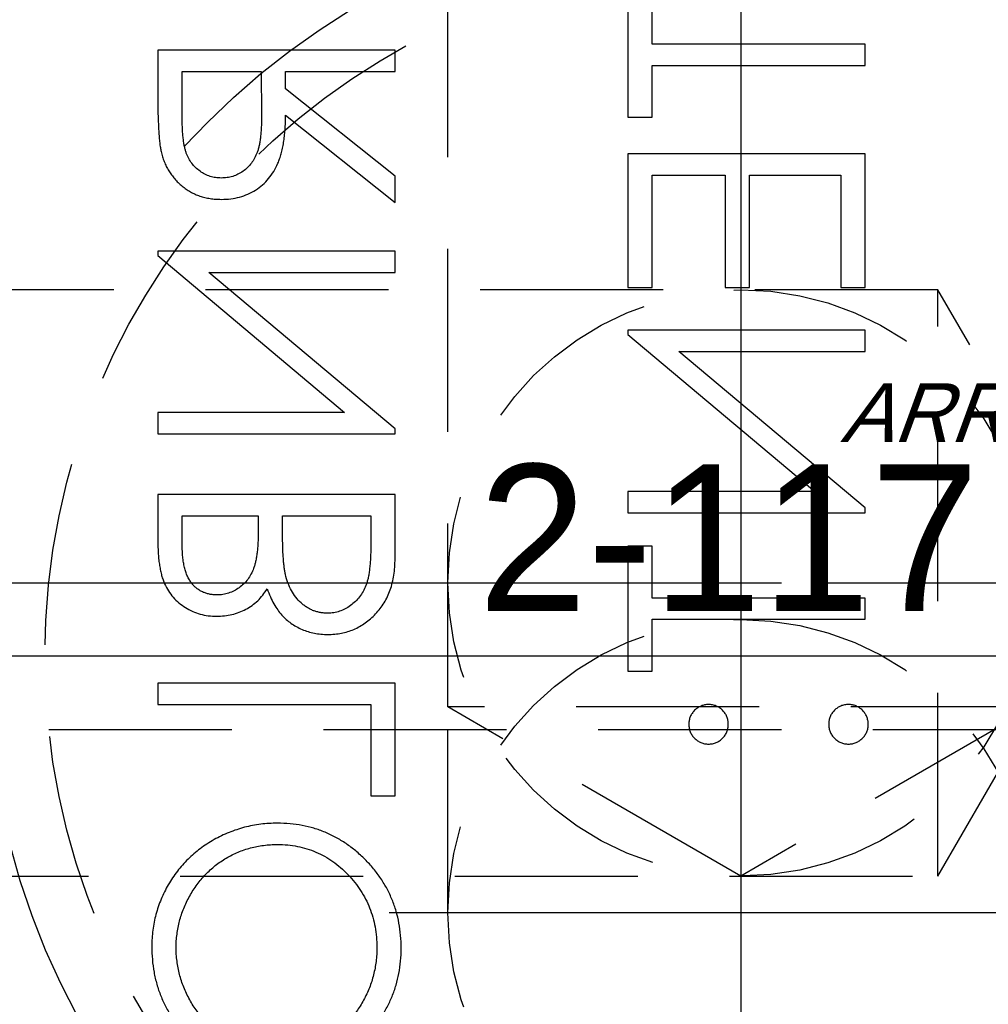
# Model space of a CAD drawing. Extents: x 2651 to 7771, y -1163 to 1075.
# Tile 116 of 256: x 4101 to 4114, y 251 to 264. Entities that reach past the tile are written whole.
import ezdxf

# ---------------------------------------------------------------- set-up
doc = ezdxf.new("R2010")
doc.units = 0
doc.header["$LTSCALE"] = 10
for name, pattern in [('CENTER', [2, 1.25, -0.25, 0.25, -0.25]), ('CNSCEN', [17, 15, -1, 0, -1]), ('CNSHID', [4, 3, -1]), ('HIDDEN', [0.375, 0.25, -0.125])]:
    doc.linetypes.add(name, pattern=pattern)
doc.layers.get('0').update_dxf_attribs({"linetype": 'CONTINUOUS'})
doc.layers.get('Defpoints').update_dxf_attribs({"linetype": 'CONTINUOUS'})
for name, color, linetype in [('1', 7, 'CONTINUOUS'), ('9', 3, 'CONTINUOUS'), ('COOL', 150, 'HIDDEN'), ('DIM', 3, 'CONTINUOUS'), ('PIN', 3, 'CONTINUOUS'), ('WL1-HL', 4, 'CNSHID'), ('WOR1-CL', 1, 'CNSCEN'), ('WOR1-DL', 7, 'CONTINUOUS')]:
    doc.layers.add(name, color=color, linetype=linetype)
doc.styles.add('china', font='txt')
doc.styles.get("Standard").update_dxf_attribs({"font": 'romans.shx'})
doc.dimstyles.new('MM& INCH5', dxfattribs={"dimtxt": 5, "dimasz": 2.5, "dimexe": 1, "dimexo": 0.5, "dimtad": 0, "dimrnd": 1.38778e-17, "dimzin": 9, "dimdsep": 46, "dimtxsty": 'Standard', "dimblk": 'CLOSED', "dimcen": 0, "dimclrd": 3, "dimclre": 3, "dimclrt": 3, "dimazin": 2, "dimtfac": 0.75, "dimtofl": 0, "dimtmove": 0, "dimatfit": 3, "dimfxl": 0, "dimtolj": 1, "dimarcsym": 0})
doc.dimstyles.new('T5', dxfattribs={"dimtxt": 5, "dimasz": 4, "dimexe": 1.5, "dimexo": 1, "dimgap": 1.5, "dimtad": 0, "dimrnd": 1.38778e-17, "dimzin": 9, "dimdsep": 46, "dimtxsty": 'Standard', "dimblk": 'CLOSED', "dimcen": 0, "dimclrd": 3, "dimclre": 3, "dimclrt": 3, "dimazin": 2, "dimtfac": 0.75, "dimtofl": 0, "dimtmove": 0, "dimatfit": 3, "dimfxl": 0, "dimtolj": 1, "dimarcsym": 0})

# ---------------------------------------------------------------- blocks, each defined once
blk = doc.blocks.new('DSD')
at = {"layer": '1', "color": 7, "linetype": 'Continuous'}
for p, q in [((483.084, 496.05), (483.084, 494.348)), ((483.416, 495.345), (483.416, 496.05)), ((486.322, 495.345), (483.416, 495.345)), ((486.322, 495.054), (486.322, 495.345)), ((476.666, 495.262), (476.666, 494.613)), ((479.905, 495.262), (476.666, 495.262)), ((479.905, 494.971), (479.905, 495.262)), ((483.416, 494.348), (483.416, 495.054)), ((483.416, 495.054), (486.322, 495.054)), ((476.999, 494.971), (478.078, 494.971)), ((476.999, 494.364), (476.999, 494.971)), ((478.078, 494.971), (478.083, 494.378)), ((478.41, 494.735), (478.41, 494.971)), ((478.41, 494.971), (479.905, 494.971)), ((479.905, 493.545), (478.41, 494.735)), ((478.41, 494.375), (479.905, 493.186)), ((483.084, 494.348), (483.416, 494.348)), ((483.084, 493.85), (483.084, 492.023)), ((486.322, 493.85), (483.084, 493.85)), ((486.322, 492.023), (486.322, 493.85)), ((479.905, 493.186), (479.905, 493.545)), ((483.416, 492.023), (483.416, 493.559)), ((483.416, 493.559), (484.413, 493.559)), ((484.413, 493.559), (484.413, 492.023)), ((484.745, 492.023), (484.745, 493.559)), ((484.745, 493.559), (485.99, 493.559)), ((485.99, 493.559), (485.99, 492.023)), ((479.905, 492.521), (476.666, 492.521)), ((476.666, 492.521), (476.666, 492.46)), ((479.905, 492.231), (479.905, 492.521)), ((476.666, 492.46), (479.215, 490.321)), ((479.905, 490.096), (477.362, 492.231)), ((477.362, 492.231), (479.905, 492.231)), ((483.084, 492.023), (483.416, 492.023)), ((484.413, 492.023), (484.745, 492.023)), ((485.99, 492.023), (486.322, 492.023)), ((486.322, 491.442), (483.084, 491.442)), ((483.084, 491.442), (483.084, 491.381)), ((486.322, 491.151), (486.322, 491.442)), ((483.084, 491.381), (485.633, 489.241)), ((486.322, 489.017), (483.779, 491.151)), ((483.779, 491.151), (486.322, 491.151)), ((479.215, 490.321), (476.666, 490.321)), ((476.666, 490.321), (476.666, 490.03)), ((479.905, 490.03), (479.905, 490.096)), ((476.666, 490.03), (479.905, 490.03)), ((476.666, 489.2), (476.666, 488.568)), ((479.905, 489.2), (476.666, 489.2)), ((479.905, 488.324), (479.905, 489.2)), ((485.633, 489.241), (483.084, 489.241)), ((483.084, 489.241), (483.084, 488.951)), ((486.322, 488.951), (486.322, 489.017)), ((476.999, 488.909), (478.037, 488.909)), ((476.999, 488.515), (476.999, 488.909)), ((478.037, 488.909), (478.037, 488.714)), ((478.369, 488.909), (479.573, 488.909)), ((478.369, 488.716), (478.369, 488.909)), ((479.573, 488.909), (479.573, 488.495)), ((483.084, 488.951), (486.322, 488.951)), ((483.416, 488.494), (483.084, 488.494)), ((483.084, 488.494), (483.084, 486.792)), ((483.416, 487.788), (483.416, 488.494)), ((486.322, 487.788), (483.416, 487.788)), ((486.322, 487.497), (486.322, 487.788)), ((483.416, 486.792), (483.416, 487.497)), ((483.416, 487.497), (486.322, 487.497)), ((483.084, 486.792), (483.416, 486.792)), ((476.666, 486.626), (476.666, 486.335)), ((479.905, 486.626), (476.666, 486.626)), ((479.905, 485.089), (479.905, 486.626)), ((476.666, 486.335), (479.573, 486.335)), ((479.573, 486.335), (479.573, 485.089)), ((479.573, 485.089), (479.905, 485.089))]:
    blk.add_line(p, q, dxfattribs=at)
for points, knots in [([(476.666, 494.613), (476.667, 494.57), (476.667, 494.487), (476.668, 494.368), (476.673, 494.26), (476.677, 494.163), (476.684, 494.077), (476.69, 494.001), (476.699, 493.937), (476.707, 493.897), (476.711, 493.88)], [0, 0, 0, 0, 0.176258, 0.338434, 0.484822, 0.617158, 0.734698, 0.837385, 0.926372, 1, 1, 1, 1]), ([(478.083, 494.378), (478.083, 494.35), (478.083, 494.297), (478.079, 494.219), (478.075, 494.147), (478.068, 494.08), (478.06, 494.019), (478.05, 493.964), (478.038, 493.914), (478.019, 493.855), (477.989, 493.79), (477.946, 493.72), (477.892, 493.66), (477.83, 493.609), (477.762, 493.568), (477.688, 493.539), (477.611, 493.521), (477.559, 493.519), (477.532, 493.518)], [0, 0, 0, 0, 0.071668, 0.138913, 0.201185, 0.259124, 0.312255, 0.360682, 0.405086, 0.445102, 0.518778, 0.589462, 0.658462, 0.727283, 0.796322, 0.863175, 0.930949, 1, 1, 1, 1]), ([(477.533, 493.227), (477.576, 493.228), (477.66, 493.231), (477.782, 493.256), (477.896, 493.296), (478.002, 493.352), (478.097, 493.423), (478.181, 493.509), (478.251, 493.608), (478.299, 493.701), (478.33, 493.783), (478.352, 493.851), (478.369, 493.925), (478.384, 494.004), (478.395, 494.089), (478.404, 494.179), (478.409, 494.275), (478.41, 494.341), (478.41, 494.375)], [0, 0, 0, 0, 0.07878, 0.153721, 0.226714, 0.299191, 0.37119, 0.443006, 0.516689, 0.593217, 0.633873, 0.676989, 0.7229, 0.771959, 0.824211, 0.879379, 0.937948, 1, 1, 1, 1]), ([(477.532, 493.518), (477.506, 493.519), (477.454, 493.521), (477.379, 493.539), (477.307, 493.569), (477.241, 493.61), (477.18, 493.66), (477.128, 493.719), (477.085, 493.785), (477.058, 493.846), (477.041, 493.901), (477.029, 493.948), (477.02, 494.002), (477.012, 494.062), (477.006, 494.129), (477.001, 494.202), (476.999, 494.281), (476.999, 494.335), (476.999, 494.364)], [0, 0, 0, 0, 0.068814, 0.136365, 0.204019, 0.273064, 0.342913, 0.410965, 0.479169, 0.549308, 0.587652, 0.630647, 0.678879, 0.731934, 0.791111, 0.855283, 0.925086, 1, 1, 1, 1]), ([(476.711, 493.88), (476.716, 493.856), (476.728, 493.809), (476.752, 493.742), (476.781, 493.677), (476.814, 493.616), (476.853, 493.559), (476.896, 493.505), (476.943, 493.454), (476.996, 493.408), (477.051, 493.365), (477.111, 493.328), (477.173, 493.297), (477.239, 493.271), (477.308, 493.251), (477.38, 493.237), (477.455, 493.228), (477.507, 493.228), (477.533, 493.227)], [0, 0, 0, 0, 0.064217, 0.127064, 0.188745, 0.249132, 0.309453, 0.369827, 0.43065, 0.492352, 0.554072, 0.61569, 0.676798, 0.738439, 0.801317, 0.865185, 0.931641, 1, 1, 1, 1]), ([(478.037, 488.714), (478.036, 488.685), (478.036, 488.63), (478.033, 488.55), (478.028, 488.476), (478.022, 488.408), (478.013, 488.346), (478.002, 488.289), (477.99, 488.238), (477.97, 488.18), (477.94, 488.113), (477.895, 488.042), (477.84, 487.979), (477.777, 487.926), (477.708, 487.883), (477.633, 487.853), (477.555, 487.832), (477.502, 487.831), (477.475, 487.83)], [0, 0, 0, 0, 0.072301, 0.1397, 0.202289, 0.2606, 0.31319, 0.361739, 0.405706, 0.44554, 0.518832, 0.589778, 0.658867, 0.72843, 0.797283, 0.864815, 0.931364, 1, 1, 1, 1]), ([(478.407, 488.11), (478.404, 488.126), (478.397, 488.16), (478.39, 488.216), (478.383, 488.28), (478.378, 488.351), (478.373, 488.431), (478.371, 488.519), (478.369, 488.615), (478.369, 488.682), (478.369, 488.716)], [0, 0, 0, 0, 0.079306, 0.171953, 0.277057, 0.394731, 0.526177, 0.671345, 0.829285, 1, 1, 1, 1]), ([(476.666, 488.568), (476.667, 488.537), (476.667, 488.477), (476.672, 488.39), (476.678, 488.308), (476.689, 488.232), (476.702, 488.161), (476.717, 488.096), (476.736, 488.036), (476.765, 487.965), (476.809, 487.884), (476.874, 487.796), (476.953, 487.72), (477.042, 487.655), (477.14, 487.604), (477.245, 487.566), (477.355, 487.543), (477.431, 487.54), (477.469, 487.539)], [0, 0, 0, 0, 0.062594, 0.121323, 0.17668, 0.228365, 0.276868, 0.321879, 0.364099, 0.403356, 0.477968, 0.550535, 0.623584, 0.698175, 0.773354, 0.847281, 0.922818, 1, 1, 1, 1]), ([(477.475, 487.83), (477.457, 487.83), (477.422, 487.831), (477.37, 487.839), (477.322, 487.852), (477.276, 487.869), (477.234, 487.893), (477.194, 487.921), (477.158, 487.955), (477.124, 487.994), (477.095, 488.038), (477.068, 488.088), (477.047, 488.145), (477.029, 488.207), (477.016, 488.276), (477.005, 488.35), (477, 488.43), (476.999, 488.486), (476.999, 488.515)], [0, 0, 0, 0, 0.057003, 0.111818, 0.164402, 0.21587, 0.266841, 0.317479, 0.369902, 0.4234, 0.479718, 0.539241, 0.602431, 0.67103, 0.744485, 0.823454, 0.90874, 1, 1, 1, 1]), ([(479.573, 488.495), (479.572, 488.466), (479.572, 488.408), (479.57, 488.326), (479.564, 488.25), (479.556, 488.18), (479.548, 488.115), (479.536, 488.057), (479.523, 488.005), (479.502, 487.945), (479.47, 487.877), (479.422, 487.803), (479.364, 487.738), (479.297, 487.683), (479.225, 487.638), (479.148, 487.605), (479.068, 487.584), (479.013, 487.582), (478.986, 487.58)], [0, 0, 0, 0, 0.072502, 0.139739, 0.201795, 0.259822, 0.312206, 0.360773, 0.40454, 0.443698, 0.516841, 0.587874, 0.657965, 0.728969, 0.799308, 0.866636, 0.933116, 1, 1, 1, 1]), ([(478.986, 487.29), (479.017, 487.291), (479.08, 487.293), (479.171, 487.306), (479.258, 487.328), (479.342, 487.358), (479.422, 487.398), (479.499, 487.447), (479.571, 487.505), (479.64, 487.57), (479.702, 487.643), (479.757, 487.722), (479.802, 487.808), (479.84, 487.899), (479.869, 487.997), (479.89, 488.101), (479.903, 488.21), (479.904, 488.285), (479.905, 488.324)], [0, 0, 0, 0, 0.06116, 0.120335, 0.17818, 0.235235, 0.292683, 0.351186, 0.410457, 0.47172, 0.533761, 0.595739, 0.657888, 0.721295, 0.786823, 0.854686, 0.925478, 1, 1, 1, 1]), ([(478.986, 487.58), (478.969, 487.581), (478.935, 487.581), (478.885, 487.589), (478.836, 487.6), (478.79, 487.614), (478.745, 487.635), (478.702, 487.66), (478.66, 487.688), (478.607, 487.733), (478.546, 487.798), (478.486, 487.89), (478.438, 487.995), (478.418, 488.071), (478.407, 488.11)], [0, 0, 0, 0, 0.060287, 0.119602, 0.177503, 0.235143, 0.292133, 0.350871, 0.410098, 0.470732, 0.594829, 0.722579, 0.856691, 1, 1, 1, 1]), ([(477.469, 487.539), (477.505, 487.54), (477.575, 487.542), (477.678, 487.561), (477.776, 487.591), (477.868, 487.632), (477.953, 487.686), (478.032, 487.75), (478.1, 487.826), (478.138, 487.884), (478.158, 487.913)], [0, 0, 0, 0, 0.130569, 0.256581, 0.380552, 0.503623, 0.625739, 0.747549, 0.871766, 1, 1, 1, 1]), ([(478.158, 487.913), (478.172, 487.876), (478.199, 487.806), (478.247, 487.709), (478.299, 487.626), (478.356, 487.555), (478.417, 487.495), (478.483, 487.442), (478.556, 487.397), (478.634, 487.358), (478.717, 487.328), (478.803, 487.306), (478.893, 487.293), (478.955, 487.291), (478.986, 487.29)], [0, 0, 0, 0, 0.106057, 0.202914, 0.2903, 0.370223, 0.446384, 0.521397, 0.598291, 0.676142, 0.755529, 0.834887, 0.916646, 1, 1, 1, 1]), ([(484.184, 486.335), (484.166, 486.334), (484.131, 486.332), (484.081, 486.316), (484.034, 486.291), (483.993, 486.257), (483.958, 486.216), (483.933, 486.169), (483.917, 486.118), (483.915, 486.083), (483.914, 486.065)], [0, 0, 0, 0, 0.126257, 0.249407, 0.371465, 0.498805, 0.627129, 0.750535, 0.872218, 1, 1, 1, 1]), ([(484.454, 486.065), (484.453, 486.083), (484.451, 486.118), (484.436, 486.169), (484.411, 486.216), (484.377, 486.257), (484.336, 486.291), (484.289, 486.316), (484.238, 486.332), (484.202, 486.334), (484.184, 486.335)], [0, 0, 0, 0, 0.127574, 0.248624, 0.371829, 0.498962, 0.626095, 0.747954, 0.870903, 1, 1, 1, 1]), ([(486.094, 486.335), (486.076, 486.334), (486.04, 486.332), (485.989, 486.316), (485.943, 486.291), (485.902, 486.257), (485.867, 486.216), (485.842, 486.169), (485.827, 486.118), (485.825, 486.083), (485.824, 486.065)], [0, 0, 0, 0, 0.129097, 0.252046, 0.373905, 0.501038, 0.628171, 0.751376, 0.872426, 1, 1, 1, 1]), ([(486.364, 486.065), (486.363, 486.083), (486.361, 486.118), (486.345, 486.169), (486.32, 486.216), (486.286, 486.257), (486.244, 486.291), (486.198, 486.317), (486.147, 486.332), (486.112, 486.334), (486.094, 486.335)], [0, 0, 0, 0, 0.127757, 0.249414, 0.372796, 0.500111, 0.62861, 0.750643, 0.873768, 1, 1, 1, 1]), ([(483.914, 486.065), (483.915, 486.047), (483.918, 486.012), (483.932, 485.961), (483.958, 485.914), (483.992, 485.873), (484.033, 485.839), (484.079, 485.813), (484.13, 485.798), (484.166, 485.796), (484.184, 485.795)], [0, 0, 0, 0, 0.127519, 0.249986, 0.371792, 0.49887, 0.625948, 0.748492, 0.870959, 1, 1, 1, 1]), ([(484.184, 485.795), (484.202, 485.796), (484.238, 485.798), (484.29, 485.813), (484.335, 485.839), (484.377, 485.873), (484.411, 485.914), (484.437, 485.961), (484.451, 486.012), (484.453, 486.047), (484.454, 486.065)], [0, 0, 0, 0, 0.129041, 0.251508, 0.374052, 0.50113, 0.628208, 0.750014, 0.872481, 1, 1, 1, 1]), ([(485.824, 486.065), (485.825, 486.047), (485.827, 486.012), (485.842, 485.961), (485.867, 485.914), (485.902, 485.873), (485.943, 485.839), (485.989, 485.813), (486.04, 485.798), (486.076, 485.796), (486.094, 485.795)], [0, 0, 0, 0, 0.127519, 0.249986, 0.371792, 0.49887, 0.625948, 0.748492, 0.870959, 1, 1, 1, 1]), ([(486.094, 485.795), (486.112, 485.796), (486.147, 485.798), (486.198, 485.813), (486.244, 485.839), (486.286, 485.873), (486.32, 485.914), (486.346, 485.961), (486.361, 486.012), (486.363, 486.047), (486.364, 486.065)], [0, 0, 0, 0, 0.126178, 0.248821, 0.37154, 0.499984, 0.627244, 0.749226, 0.872298, 1, 1, 1, 1]), ([(478.3, 484.716), (478.261, 484.715), (478.185, 484.714), (478.071, 484.702), (477.959, 484.685), (477.85, 484.661), (477.742, 484.628), (477.637, 484.59), (477.534, 484.544), (477.433, 484.492), (477.336, 484.433), (477.245, 484.368), (477.158, 484.3), (477.078, 484.225), (477.002, 484.146), (476.932, 484.061), (476.867, 483.971), (476.808, 483.877), (476.755, 483.779), (476.71, 483.678), (476.67, 483.576), (476.639, 483.471), (476.614, 483.365), (476.597, 483.256), (476.585, 483.146), (476.584, 483.072), (476.583, 483.034)], [0, 0, 0, 0, 0.043209, 0.085873, 0.12812, 0.170152, 0.211918, 0.253753, 0.296006, 0.338443, 0.381015, 0.42282, 0.464089, 0.505126, 0.545975, 0.586985, 0.628339, 0.670084, 0.711992, 0.753039, 0.794049, 0.834886, 0.875498, 0.916547, 0.958004, 1, 1, 1, 1]), ([(479.988, 483.008), (479.987, 483.067), (479.984, 483.183), (479.96, 483.352), (479.922, 483.515), (479.867, 483.671), (479.798, 483.82), (479.712, 483.962), (479.611, 484.097), (479.496, 484.223), (479.371, 484.338), (479.237, 484.439), (479.097, 484.524), (478.95, 484.594), (478.797, 484.649), (478.637, 484.687), (478.47, 484.711), (478.357, 484.714), (478.3, 484.716)], [0, 0, 0, 0, 0.065819, 0.129747, 0.192072, 0.253459, 0.31457, 0.37628, 0.439026, 0.503267, 0.567493, 0.629705, 0.691, 0.751452, 0.812004, 0.87315, 0.935635, 1, 1, 1, 1]), ([(476.916, 483.02), (476.916, 483.051), (476.917, 483.112), (476.927, 483.203), (476.941, 483.292), (476.96, 483.381), (476.988, 483.468), (477.019, 483.554), (477.057, 483.639), (477.1, 483.722), (477.148, 483.802), (477.201, 483.878), (477.257, 483.95), (477.318, 484.017), (477.382, 484.079), (477.45, 484.138), (477.523, 484.191), (477.599, 484.24), (477.679, 484.283), (477.76, 484.322), (477.845, 484.353), (477.931, 484.379), (478.02, 484.4), (478.111, 484.414), (478.204, 484.424), (478.267, 484.425), (478.299, 484.425)], [0, 0, 0, 0, 0.042023, 0.083645, 0.124984, 0.166247, 0.207702, 0.249631, 0.291742, 0.334743, 0.37746, 0.419556, 0.461044, 0.502096, 0.542891, 0.583801, 0.624864, 0.666225, 0.707399, 0.748557, 0.789655, 0.83074, 0.87207, 0.913993, 0.956498, 1, 1, 1, 1]), ([(478.299, 484.425), (478.345, 484.424), (478.438, 484.422), (478.572, 484.401), (478.702, 484.37), (478.826, 484.324), (478.944, 484.266), (479.057, 484.195), (479.164, 484.11), (479.264, 484.014), (479.356, 483.91), (479.436, 483.798), (479.504, 483.682), (479.559, 483.559), (479.603, 483.432), (479.633, 483.299), (479.653, 483.161), (479.655, 483.067), (479.656, 483.02)], [0, 0, 0, 0, 0.064504, 0.126899, 0.187747, 0.24815, 0.308586, 0.369583, 0.431827, 0.49618, 0.560668, 0.623504, 0.68526, 0.746537, 0.808327, 0.870486, 0.934317, 1, 1, 1, 1]), ([(476.583, 483.034), (476.585, 482.974), (476.588, 482.856), (476.611, 482.683), (476.65, 482.518), (476.703, 482.359), (476.773, 482.209), (476.858, 482.066), (476.958, 481.93), (477.073, 481.804), (477.199, 481.689), (477.332, 481.587), (477.474, 481.502), (477.622, 481.432), (477.777, 481.377), (477.94, 481.34), (478.11, 481.315), (478.226, 481.312), (478.284, 481.311)], [0, 0, 0, 0, 0.06657, 0.130749, 0.193413, 0.254989, 0.316114, 0.377262, 0.439401, 0.502971, 0.566525, 0.628231, 0.689091, 0.749345, 0.81017, 0.87161, 0.934869, 1, 1, 1, 1]), ([(478.284, 481.602), (478.252, 481.602), (478.19, 481.603), (478.098, 481.613), (478.008, 481.627), (477.921, 481.647), (477.835, 481.673), (477.753, 481.705), (477.672, 481.742), (477.594, 481.786), (477.519, 481.834), (477.447, 481.888), (477.38, 481.946), (477.315, 482.009), (477.256, 482.076), (477.2, 482.149), (477.148, 482.226), (477.1, 482.307), (477.057, 482.391), (477.019, 482.477), (476.988, 482.565), (476.96, 482.653), (476.941, 482.743), (476.927, 482.834), (476.917, 482.927), (476.916, 482.989), (476.916, 483.02)], [0, 0, 0, 0, 0.042915, 0.08513, 0.126473, 0.167453, 0.207976, 0.248249, 0.28875, 0.32967, 0.370537, 0.411129, 0.451819, 0.492406, 0.533486, 0.575263, 0.617441, 0.660672, 0.70394, 0.746868, 0.789079, 0.831104, 0.873238, 0.915166, 0.957381, 1, 1, 1, 1]), ([(479.656, 483.02), (479.655, 482.988), (479.655, 482.924), (479.646, 482.83), (479.632, 482.737), (479.611, 482.646), (479.586, 482.557), (479.556, 482.47), (479.518, 482.385), (479.477, 482.301), (479.429, 482.221), (479.378, 482.145), (479.322, 482.074), (479.262, 482.007), (479.198, 481.945), (479.13, 481.887), (479.058, 481.834), (478.982, 481.786), (478.902, 481.742), (478.82, 481.705), (478.736, 481.673), (478.65, 481.647), (478.561, 481.627), (478.471, 481.613), (478.378, 481.603), (478.315, 481.602), (478.284, 481.602)], [0, 0, 0, 0, 0.043633, 0.086538, 0.129177, 0.171436, 0.213416, 0.255266, 0.297369, 0.339941, 0.382347, 0.423953, 0.464871, 0.505572, 0.546003, 0.586568, 0.627065, 0.668271, 0.709549, 0.750428, 0.791096, 0.832027, 0.873136, 0.914611, 0.956956, 1, 1, 1, 1]), ([(478.284, 481.311), (478.343, 481.312), (478.457, 481.315), (478.626, 481.34), (478.788, 481.378), (478.943, 481.432), (479.092, 481.501), (479.233, 481.587), (479.368, 481.688), (479.494, 481.803), (479.61, 481.928), (479.711, 482.063), (479.797, 482.203), (479.866, 482.351), (479.922, 482.506), (479.959, 482.667), (479.984, 482.835), (479.987, 482.95), (479.988, 483.008)], [0, 0, 0, 0, 0.065227, 0.128569, 0.19032, 0.251378, 0.312388, 0.373789, 0.436431, 0.500567, 0.564687, 0.627136, 0.688455, 0.749246, 0.810155, 0.871671, 0.934773, 1, 1, 1, 1])]:
    blk.add_open_spline(points, degree=3, knots=knots, dxfattribs=at)
blk = doc.blocks.new('*D143')
at = {"layer": 'Defpoints', "color": 0}
for p in [(4171.684, 387.642), (3870.047, 255.642), (3896.684, 255.642)]:
    blk.add_point(p, dxfattribs=at)
at = {"layer": 'DIM', "color": 3, "lineweight": -2}
blk.add_line((3896.184, 255.642), (3870.047, 255.642), dxfattribs=at)
at = {"layer": 'DIM', "color": 3, "insert": (3847.041, 255.642), "char_height": 5, "attachment_point": 5}
blk.add_mtext('\\A1;132 [5.197]', dxfattribs=at)
blk = doc.blocks.new('_Closed')
at = {"color": 0, "linetype": 'ByBlock', "lineweight": -2}
for p, q in [((-1, 0.1667), (0, 0)), ((-1, 0.1667), (-1, -0.1667)), ((0, 0), (-1, -0.1667)), ((0, 0), (-1, 0))]:
    blk.add_line(p, q, dxfattribs=at)
blk = doc.blocks.new('*D144')
at = {"layer": 'Defpoints', "color": 0}
for p in [(4171.684, 387.642), (3870.047, 263.642), (3962.156, 262.642)]:
    blk.add_point(p, dxfattribs=at)
at = {"layer": 'DIM', "color": 3, "lineweight": -2}
for p, q in [((3875.047, 263.642), (3870.047, 263.642)), ((3880.047, 262.642), (3875.047, 263.642)), ((3961.656, 262.642), (3880.047, 262.642))]:
    blk.add_line(p, q, dxfattribs=at)
at = {"layer": 'DIM', "color": 3, "insert": (3847.041, 263.642), "char_height": 5, "attachment_point": 5}
blk.add_mtext('\\A1;125 [4.921]', dxfattribs=at)
blk = doc.blocks.new('*D145')
at = {"layer": 'Defpoints', "color": 0}
for p in [(4171.684, 387.642), (3870.047, 212.642), (3896.684, 212.642)]:
    blk.add_point(p, dxfattribs=at)
at = {"layer": 'DIM', "color": 3, "lineweight": -2}
blk.add_line((3896.184, 212.642), (3870.047, 212.642), dxfattribs=at)
at = {"layer": 'DIM', "color": 3, "insert": (3849.422, 212.642), "char_height": 5, "attachment_point": 5}
blk.add_mtext('\\A1;175 [6.89]', dxfattribs=at)
blk = doc.blocks.new('*D146')
at = {"layer": 'Defpoints', "color": 0}
for p in [(4171.684, 387.642), (3870.047, 182.642), (3896.684, 182.642)]:
    blk.add_point(p, dxfattribs=at)
at = {"layer": 'DIM', "color": 3, "lineweight": -2}
blk.add_line((3896.184, 182.642), (3870.047, 182.642), dxfattribs=at)
at = {"layer": 'DIM', "color": 3, "insert": (3846.684, 182.642), "char_height": 5, "attachment_point": 5}
blk.add_mtext('\\A1;205 [8.071]', dxfattribs=at)
blk = doc.blocks.new('*D147')
at = {"layer": 'Defpoints', "color": 0}
for p in [(4171.684, 387.642), (3870.047, 162.642), (3896.684, 162.642)]:
    blk.add_point(p, dxfattribs=at)
at = {"layer": 'DIM', "color": 3, "lineweight": -2}
blk.add_line((3896.184, 162.642), (3870.047, 162.642), dxfattribs=at)
at = {"layer": 'DIM', "color": 3, "insert": (3846.684, 162.642), "char_height": 5, "attachment_point": 5}
blk.add_mtext('\\A1;225 [8.858]', dxfattribs=at)
blk = doc.blocks.new('*D148')
at = {"layer": 'Defpoints', "color": 0}
for p in [(4171.684, 387.642), (3870.047, 119.642), (3896.684, 119.642)]:
    blk.add_point(p, dxfattribs=at)
at = {"layer": 'DIM', "color": 3, "lineweight": -2}
blk.add_line((3896.184, 119.642), (3870.047, 119.642), dxfattribs=at)
at = {"layer": 'DIM', "color": 3, "insert": (3844.303, 119.642), "char_height": 5, "attachment_point": 5}
blk.add_mtext('\\A1;268 [10.551]', dxfattribs=at)
blk = doc.blocks.new('*D149')
at = {"layer": 'Defpoints', "color": 0}
for p in [(4171.684, 387.642), (3870.047, 12.642), (3896.684, 12.642)]:
    blk.add_point(p, dxfattribs=at)
at = {"layer": 'DIM', "color": 3, "lineweight": -2}
blk.add_line((3896.184, 12.642), (3870.047, 12.642), dxfattribs=at)
at = {"layer": 'DIM', "color": 3, "insert": (3844.303, 12.642), "char_height": 5, "attachment_point": 5}
blk.add_mtext('\\A1;375 [14.764]', dxfattribs=at)
blk = doc.blocks.new('*D150')
at = {"layer": 'Defpoints', "color": 0}
for p in [(4171.684, 387.642), (3870.047, 55.642), (3896.684, 55.642)]:
    blk.add_point(p, dxfattribs=at)
at = {"layer": 'DIM', "color": 3, "lineweight": -2}
blk.add_line((3896.184, 55.642), (3870.047, 55.642), dxfattribs=at)
at = {"layer": 'DIM', "color": 3, "insert": (3844.303, 55.642), "char_height": 5, "attachment_point": 5}
blk.add_mtext('\\A1;332 [13.071]', dxfattribs=at)
blk = doc.blocks.new('*D151')
at = {"layer": 'Defpoints', "color": 0}
for p in [(4171.684, 387.642), (3870.047, -22.358), (3962.156, -22.358)]:
    blk.add_point(p, dxfattribs=at)
at = {"layer": 'DIM', "color": 3, "lineweight": -2}
blk.add_line((3961.656, -22.358), (3870.047, -22.358), dxfattribs=at)
at = {"layer": 'DIM', "color": 3, "insert": (3844.303, -22.358), "char_height": 5, "attachment_point": 5}
blk.add_mtext('\\A1;410 [16.142]', dxfattribs=at)
blk = doc.blocks.new('*D152')
at = {"layer": 'Defpoints', "color": 0}
for p in [(4171.684, 387.642), (3870.047, -84.358), (3941.504, -84.358)]:
    blk.add_point(p, dxfattribs=at)
at = {"layer": 'DIM', "color": 3, "lineweight": -2}
blk.add_line((3941.004, -84.358), (3870.047, -84.358), dxfattribs=at)
at = {"layer": 'DIM', "color": 3, "insert": (3844.303, -84.358), "char_height": 5, "attachment_point": 5}
blk.add_mtext('\\A1;472 [18.583]', dxfattribs=at)
blk = doc.blocks.new('*D153')
at = {"layer": 'Defpoints', "color": 0}
for p in [(4171.684, 387.642), (3870.047, -57.358), (4069.264, -57.358)]:
    blk.add_point(p, dxfattribs=at)
at = {"layer": 'DIM', "color": 3, "lineweight": -2}
blk.add_line((4068.764, -57.358), (3870.047, -57.358), dxfattribs=at)
at = {"layer": 'DIM', "color": 3, "insert": (3846.684, -57.358), "char_height": 5, "attachment_point": 5}
blk.add_mtext('\\A1;445 [17.52]', dxfattribs=at)
blk = doc.blocks.new('*D154')
at = {"layer": 'Defpoints', "color": 0}
for p in [(4171.684, 387.642), (3870.047, -104.358), (4071.444, -104.358)]:
    blk.add_point(p, dxfattribs=at)
at = {"layer": 'DIM', "color": 3, "lineweight": -2}
blk.add_line((4070.944, -104.358), (3870.047, -104.358), dxfattribs=at)
at = {"layer": 'DIM', "color": 3, "insert": (3846.684, -104.358), "char_height": 5, "attachment_point": 5}
blk.add_mtext('\\A1;492 [19.37]', dxfattribs=at)
blk = doc.blocks.new('*D155')
at = {"layer": 'Defpoints', "color": 0}
for p in [(4171.684, 387.642), (3870.047, -124.358), (4057.484, -124.358)]:
    blk.add_point(p, dxfattribs=at)
at = {"layer": 'DIM', "color": 3, "lineweight": -2}
blk.add_line((4056.984, -124.358), (3870.047, -124.358), dxfattribs=at)
at = {"layer": 'DIM', "color": 3, "insert": (3844.303, -124.358), "char_height": 5, "attachment_point": 5}
blk.add_mtext('\\A1;512 [20.157]', dxfattribs=at)
blk = doc.blocks.new('*D191')
at = {"layer": 'Defpoints', "color": 0}
for p in [(4171.684, 387.642), (3870.047, 190.642), (4098.024, 184.442)]:
    blk.add_point(p, dxfattribs=at)
at = {"layer": 'DIM', "color": 3, "lineweight": -2}
for p, q in [((3875.047, 190.642), (3870.047, 190.642)), ((3880.047, 184.442), (3875.047, 190.642)), ((4097.524, 184.442), (3880.047, 184.442))]:
    blk.add_line(p, q, dxfattribs=at)
at = {"layer": 'DIM', "color": 3, "insert": (3851.446, 190.642), "char_height": 5, "attachment_point": 5}
blk.add_mtext('\\A1;203.2 [8]', dxfattribs=at)
blk = doc.blocks.new('*D192')
at = {"layer": 'Defpoints', "color": 0}
for p in [(4171.684, 387.642), (3870.047, 32.042), (4076.434, 32.042)]:
    blk.add_point(p, dxfattribs=at)
at = {"layer": 'DIM', "color": 3, "lineweight": -2}
blk.add_line((4075.934, 32.042), (3870.047, 32.042), dxfattribs=at)
at = {"layer": 'DIM', "color": 3, "insert": (3849.065, 32.042), "char_height": 5, "attachment_point": 5}
blk.add_mtext('\\A1;355.6 [14]', dxfattribs=at)
blk = doc.blocks.new('*D194')
at = {"layer": 'Defpoints', "color": 0}
for p in [(4171.684, 387.642), (3974.684, -117.538), (3974.684, -149.953)]:
    blk.add_point(p, dxfattribs=at)
at = {"layer": 'DIM', "color": 3, "lineweight": -2}
blk.add_line((3974.684, -118.038), (3974.684, -149.953), dxfattribs=at)
at = {"layer": 'DIM', "color": 3, "insert": (3974.684, -172.959), "char_height": 5, "attachment_point": 5, "rotation": 90}
blk.add_mtext('\\A1;197 [7.756]', dxfattribs=at)
blk = doc.blocks.new('*D195')
at = {"layer": 'Defpoints', "color": 0}
for p in [(4171.684, 387.642), (4046.684, -137.358), (4046.684, -149.953)]:
    blk.add_point(p, dxfattribs=at)
at = {"layer": 'DIM', "color": 3, "lineweight": -2}
blk.add_line((4046.684, -137.858), (4046.684, -149.953), dxfattribs=at)
at = {"layer": 'DIM', "color": 3, "insert": (4046.684, -172.959), "char_height": 5, "attachment_point": 5, "rotation": 90}
blk.add_mtext('\\A1;125 [4.921]', dxfattribs=at)
blk = doc.blocks.new('*D196')
at = {"layer": 'Defpoints', "color": 0}
for p in [(4171.684, 387.642), (4064.684, -131.558), (4064.684, -149.953)]:
    blk.add_point(p, dxfattribs=at)
at = {"layer": 'DIM', "color": 3, "lineweight": -2}
blk.add_line((4064.684, -132.058), (4064.684, -149.953), dxfattribs=at)
at = {"layer": 'DIM', "color": 3, "insert": (4064.684, -172.959), "char_height": 5, "attachment_point": 5, "rotation": 90}
blk.add_mtext('\\A1;107 [4.213]', dxfattribs=at)
blk = doc.blocks.new('*D197')
at = {"layer": 'Defpoints', "color": 0}
for p in [(4171.684, 387.642), (4086.684, -119.598), (4086.684, -149.953)]:
    blk.add_point(p, dxfattribs=at)
at = {"layer": 'DIM', "color": 3, "lineweight": -2}
blk.add_line((4086.684, -120.098), (4086.684, -149.953), dxfattribs=at)
at = {"layer": 'DIM', "color": 3, "insert": (4086.684, -170.935), "char_height": 5, "attachment_point": 5, "rotation": 90}
blk.add_mtext('\\A1;85 [3.346]', dxfattribs=at)
blk = doc.blocks.new('*D198')
at = {"layer": 'Defpoints', "color": 0}
for p in [(4171.684, 387.642), (4096.684, -84.778), (4096.684, -149.953)]:
    blk.add_point(p, dxfattribs=at)
at = {"layer": 'DIM', "color": 3, "lineweight": -2}
blk.add_line((4096.684, -85.278), (4096.684, -149.953), dxfattribs=at)
at = {"layer": 'DIM', "color": 3, "insert": (4096.684, -170.935), "char_height": 5, "attachment_point": 5, "rotation": 90}
blk.add_mtext('\\A1;75 [2.953]', dxfattribs=at)
blk = doc.blocks.new('*D279')
at = {"layer": 'Defpoints', "color": 0}
for p in [(4171.684, 387.642), (3870.047, -67.358), (3896.684, -67.358)]:
    blk.add_point(p, dxfattribs=at)
at = {"layer": 'DIM', "color": 3, "lineweight": -2}
blk.add_line((3896.184, -67.358), (3870.047, -67.358), dxfattribs=at)
at = {"layer": 'DIM', "color": 3, "insert": (3844.303, -67.358), "char_height": 5, "attachment_point": 5}
blk.add_mtext('\\A1;455 [17.913]', dxfattribs=at)
blk = doc.blocks.new('117')
at = {"layer": 'WL1-HL'}
for radius in [13.87, 10.3]:
    blk.add_circle((254.95, 1693.104), radius, dxfattribs=at)
at = {"layer": 'WOR1-CL'}
for p, q in [((254.95, 1707.474), (254.95, 1678.734)), ((269.32, 1693.104), (240.58, 1693.104))]:
    blk.add_line(p, q, dxfattribs=at)
at = {"layer": '9', "style": 'china'}
blk.add_text('2-117', height=2, dxfattribs=at).set_placement((251.365, 1693.722))
at = {"layer": 'WOR1-DL', "style": 'china', "oblique": 20}
blk.add_text('ARRK', height=0.8, dxfattribs=at).set_placement((256.305, 1696.027))
blk = doc.blocks.new('A$C257357D5')
at = {"layer": 'COOL', "color": 1, "linetype": 'CENTER'}
for p, q in [((-61, 60.106), (-61, -35)), ((-275, -31), (-58.88, -31)), ((-275, -31), (-58.88, -31)), ((-59.8, -32), (-61.2, -32)), ((-56.2, -35.5), (-65.8, -35.5))]:
    blk.add_line(p, q, dxfattribs=at)
at = {"layer": 'COOL'}
for p, q in [((-58.309, -35), (-58.309, -27)), ((-70.447, -31), (-51.553, -31)), ((-65, -35.5), (-65, -31)), ((-57, -32.691), (-65, -32.691)), ((-70.447, -33), (-51.553, -33))]:
    blk.add_line(p, q, dxfattribs=at)
for points in [[(-57, 49.388), (-57, -32.691), (-61, -35), (-65, -32.691), (-65, 49.388)], [(-237.406, -35), (-58.309, -35), (-56, -31), (-58.309, -27), (-237.406, -27)]]:
    blk.add_lwpolyline(points, dxfattribs=at)
for centre, radius in [((-61, -32), 9.5), ((-61, -31), 4), ((-61, -35.5), 4)]:
    blk.add_circle(centre, radius, dxfattribs=at)
blk.add_blockref('117', (-315.95, -1725.104), dxfattribs=at)
blk = doc.blocks.new('*D3339')
at = {"layer": 'Defpoints', "color": 0}
for p in [(4171.684, 387.642), (4078.178, 233.642), (4094.874, 233.642)]:
    blk.add_point(p, dxfattribs=at)
at = {"layer": 'PIN', "color": 3, "lineweight": -2}
blk.add_line((4093.874, 233.642), (4078.178, 233.642), dxfattribs=at)
at = {"layer": 'PIN', "color": 3, "insert": (4070.488, 233.642), "char_height": 5, "attachment_point": 5}
blk.add_mtext('\\A1;154', dxfattribs=at)

msp = doc.modelspace()

# ---------------------------------------------------------------- block references
at = {"layer": 'DIM'}
for name, p in [('DSD', (3626.059, -231.352)), ('A$C257357D5', (4171.684, 287.642))]:
    msp.add_blockref(name, p, dxfattribs=at)

# ---------------------------------------------------------------- dimensions: what is measured, and where the dimension line sits
for feature_location, offset, dtype, picture, middle in [((3962.156, -22.358), (-92.109, 0), 0, '*D151', (3844.303, -22.358)), ((3941.504, -84.358), (-71.457, 0), 0, '*D152', (3844.303, -84.358)), ((3896.684, -67.358), (-26.637, 0), 0, '*D279', (3844.303, -67.358)), ((4057.484, -124.358), (-187.437, 0), 0, '*D155', (3844.303, -124.358)), ((3896.684, 12.642), (-26.637, 0), 0, '*D149', (3844.303, 12.642)), ((3896.684, 55.642), (-26.637, 0), 0, '*D150', (3844.303, 55.642)), ((3896.684, 119.642), (-26.637, 0), 0, '*D148', (3844.303, 119.642)), ((4069.264, -57.358), (-199.217, 0), 0, '*D153', (3846.684, -57.358)), ((4071.444, -104.358), (-201.397, 0), 0, '*D154', (3846.684, -104.358)), ((3896.684, 182.642), (-26.637, 0), 0, '*D146', (3846.684, 182.642)), ((3896.684, 162.642), (-26.637, 0), 0, '*D147', (3846.684, 162.642)), ((3896.684, 255.642), (-26.637, 0), 0, '*D143', (3847.041, 255.642)), ((3962.156, 262.642), (-92.109, 1), 0, '*D144', (3847.041, 263.642)), ((4076.434, 32.042), (-206.387, 0), 0, '*D192', (3849.065, 32.042)), ((3896.684, 212.642), (-26.637, 0), 0, '*D145', (3849.422, 212.642)), ((4098.024, 184.442), (-227.977, 6.2), 0, '*D191', (3851.446, 190.642)), ((3974.684, -117.538), (0, -32.415), 1, '*D194', (3974.684, -172.959)), ((4046.684, -137.358), (0, -12.595), 1, '*D195', (4046.684, -172.959)), ((4064.684, -131.558), (0, -18.395), 1, '*D196', (4064.684, -172.959)), ((4086.684, -119.598), (0, -30.355), 1, '*D197', (4086.684, -170.935)), ((4096.684, -84.778), (0, -65.175), 1, '*D198', (4096.684, -170.935))]:
    dim = msp.add_ordinate_dim(feature_location=feature_location, offset=offset, dtype=dtype, origin=(4171.684, 387.642), dimstyle='MM& INCH5', dxfattribs=at)
    dim.commit()
    dim.dimension.update_dxf_attribs({"geometry": picture, "text_midpoint": middle})
at = {"layer": 'PIN'}
dim = msp.add_ordinate_dim(feature_location=(4094.874, 233.642), offset=(-16.696, 0), dtype=0, origin=(4171.684, 387.642), dimstyle='T5', dxfattribs=at)
dim.commit()
dim.dimension.update_dxf_attribs({"geometry": '*D3339', "text_midpoint": (4070.488, 233.642)})

doc.saveas('drawing.dxf')
